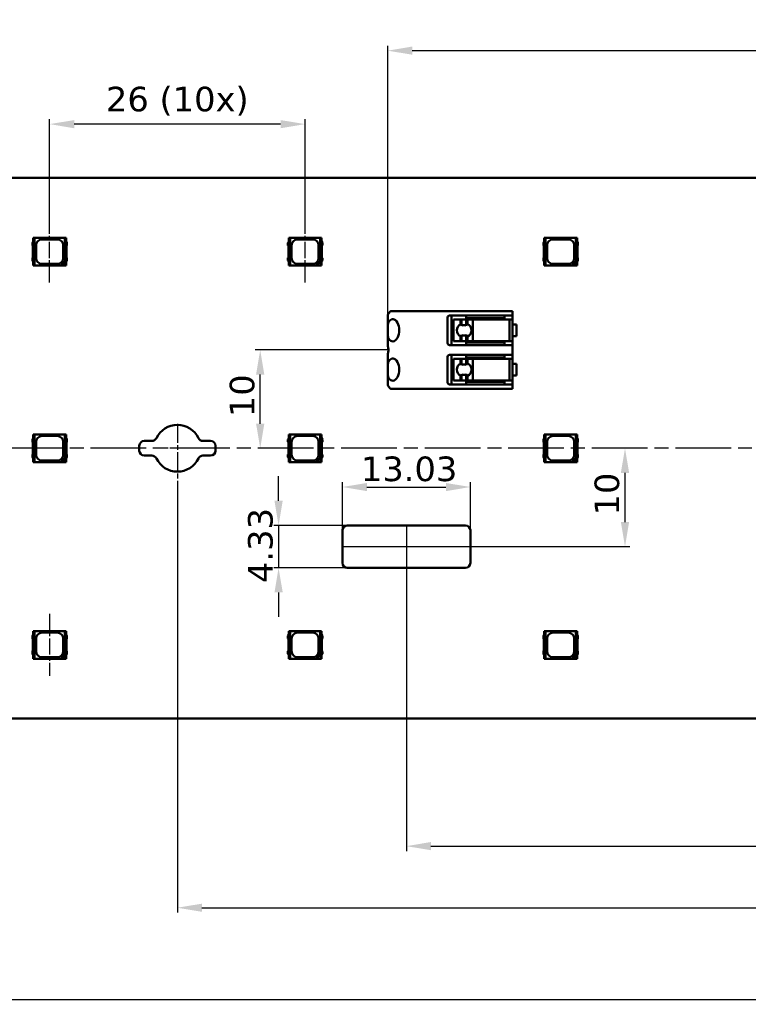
# Model space of a CAD drawing. Header units: millimetres. Extents: x 0 to 420, y 0 to 296.
# Tile 13 of 19: x 103 to 178, y 144 to 244. Entities that reach past the tile are written whole.
import ezdxf

# ---------------------------------------------------------------- set-up
doc = ezdxf.new("R2010")
doc.units = ezdxf.units.MM
doc.linetypes.add('CHAIN', pattern=[0.3543, 0.2362, -0.0295, 0.0591, -0.0295])
doc.linetypes.add('LONG_DASH_DOTTED', pattern=[0.3001, 0.2362, -0.0295, 0.0049, -0.0295])
for name, color, linetype, lineweight in [('Center Mark(ISO)', 7, 'LONG_DASH_DOTTED', 25), ('Centerline(ISO)', 7, 'Continuous', 25), ('Dimensions(ISO)', 7, 'Continuous', 25), ('Visible Edges(ISO)', 7, 'Continuous', 50)]:
    doc.layers.add(name, color=color, linetype=linetype, lineweight=lineweight)
doc.styles.add('Philips-dimensions', font='verdana.ttf')
doc.dimstyles.new('Philips-Oss', dxfattribs={"dimtxt": 2.5, "dimasz": 2.5, "dimexe": 0.5, "dimexo": 0, "dimgap": 0.5, "dimtad": 1, "dimtoh": 1, "dimrnd": 1e-08, "dimdsep": 46, "dimtxsty": 'Philips-dimensions', "dimcen": 0.09, "dimdle": 10, "dimclrd": 7, "dimclre": 7, "dimclrt": 7, "dimazin": 2, "dimtfac": 1, "dimtmove": 0, "dimatfit": 3, "dimfxl": 1, "dimtolj": 1, "dimlwd": 25, "dimlwe": 25, "dimarcsym": 0})

# ---------------------------------------------------------------- blocks, each defined once
blk = doc.blocks.new('*D20')
at = {"layer": 'Defpoints', "color": 0, "linetype": 'Continuous', "transparency": 16777216}
for p in [(70.48, 172.77), (350.48, 172.77), (350.48, 144.21)]:
    blk.add_point(p, dxfattribs=at)
at = {"layer": 'Dimensions(ISO)', "color": 7, "linetype": 'Continuous', "lineweight": 25, "transparency": 16777216}
for p, q in [((70.48, 172.77), (70.48, 143.71)), ((350.48, 172.77), (350.48, 143.71)), ((72.98, 144.21), (347.98, 144.21))]:
    blk.add_line(p, q, dxfattribs=at)
at = {"layer": 'Dimensions(ISO)', "color": 7, "linetype": 'Continuous', "transparency": 16777216}
for points in [[(72.98, 144.63), (72.98, 143.8), (70.48, 144.21)], [(347.98, 144.63), (347.98, 143.8), (350.48, 144.21)]]:
    blk.add_solid(points, dxfattribs=at)
at = {"layer": 'Dimensions(ISO)', "color": 7, "linetype": 'Continuous', "lineweight": 25, "transparency": 16777216, "insert": (203.39, 150.81), "char_height": 2.5, "attachment_point": 1, "style": 'Philips-dimensions'}
blk.add_mtext('\\A1;280\\S+0.6^ -0.2;', dxfattribs=at)
blk = doc.blocks.new('*D31')
at = {"layer": 'Defpoints', "color": 0, "linetype": 'Continuous', "transparency": 16777216}
for p in [(119.48, 195.39), (301.48, 195.39), (301.48, 153.54)]:
    blk.add_point(p, dxfattribs=at)
at = {"layer": 'Dimensions(ISO)', "color": 7, "linetype": 'Continuous', "lineweight": 25, "transparency": 16777216}
for p, q in [((119.48, 195.39), (119.48, 153.04)), ((301.48, 195.39), (301.48, 153.04)), ((121.98, 153.54), (298.98, 153.54))]:
    blk.add_line(p, q, dxfattribs=at)
at = {"layer": 'Dimensions(ISO)', "color": 7, "linetype": 'Continuous', "transparency": 16777216}
for points in [[(121.98, 153.95), (121.98, 153.12), (119.48, 153.54)], [(298.98, 153.95), (298.98, 153.12), (301.48, 153.54)]]:
    blk.add_solid(points, dxfattribs=at)
at = {"layer": 'Dimensions(ISO)', "color": 7, "linetype": 'Continuous', "lineweight": 25, "transparency": 16777216, "insert": (207.55, 156.65), "char_height": 2.5, "attachment_point": 1, "style": 'Philips-dimensions'}
blk.add_mtext('\\A1;182', dxfattribs=at)
blk = doc.blocks.new('*D32')
at = {"layer": 'Defpoints', "color": 0, "linetype": 'Continuous', "transparency": 16777216}
for p in [(106.48, 233.24), (106.48, 223.42), (132.48, 223.42)]:
    blk.add_point(p, dxfattribs=at)
at = {"layer": 'Dimensions(ISO)', "color": 7, "linetype": 'Continuous', "lineweight": 25, "transparency": 16777216}
for p, q in [((106.48, 223.42), (106.48, 233.74)), ((132.48, 223.42), (132.48, 233.74)), ((129.98, 233.24), (108.98, 233.24))]:
    blk.add_line(p, q, dxfattribs=at)
at = {"layer": 'Dimensions(ISO)', "color": 7, "linetype": 'Continuous', "transparency": 16777216}
for points in [[(108.98, 233.65), (108.98, 232.82), (106.48, 233.24)], [(129.98, 233.65), (129.98, 232.82), (132.48, 233.24)]]:
    blk.add_solid(points, dxfattribs=at)
at = {"layer": 'Dimensions(ISO)', "color": 7, "linetype": 'Continuous', "lineweight": 25, "transparency": 16777216, "insert": (112.21, 237.04), "char_height": 2.5, "attachment_point": 1, "style": 'Philips-dimensions'}
blk.add_mtext('\\A1;\\fVerdana|b0|i0;\\H2.5000;26 (10x)', dxfattribs=at)
blk = doc.blocks.new('*D35')
at = {"layer": 'Defpoints', "color": 0, "linetype": 'Continuous', "transparency": 16777216}
for p in [(127.91, 210.27), (140.96, 210.27), (124.16, 200.27)]:
    blk.add_point(p, dxfattribs=at)
at = {"layer": 'Dimensions(ISO)', "color": 7, "linetype": 'Continuous', "lineweight": 25, "transparency": 16777216}
for p, q in [((140.96, 210.27), (127.41, 210.27)), ((127.91, 202.77), (127.91, 207.77))]:
    blk.add_line(p, q, dxfattribs=at)
at = {"layer": 'Dimensions(ISO)', "color": 7, "linetype": 'Continuous', "transparency": 16777216}
for points in [[(127.49, 207.77), (128.33, 207.77), (127.91, 210.27)], [(127.49, 202.77), (128.33, 202.77), (127.91, 200.27)]]:
    blk.add_solid(points, dxfattribs=at)
at = {"layer": 'Dimensions(ISO)', "color": 7, "linetype": 'Continuous', "lineweight": 25, "transparency": 16777216, "insert": (124.81, 203.43), "char_height": 2.5, "attachment_point": 1, "rotation": 90, "style": 'Philips-dimensions'}
blk.add_mtext('\\A1;10', dxfattribs=at)
blk = doc.blocks.new('*D36')
at = {"layer": 'Defpoints', "color": 0, "linetype": 'Continuous', "transparency": 16777216}
for p in [(140.88, 240.71), (140.88, 213.7), (280.08, 213.7)]:
    blk.add_point(p, dxfattribs=at)
at = {"layer": 'Dimensions(ISO)', "color": 7, "linetype": 'Continuous', "lineweight": 25, "transparency": 16777216}
for p, q in [((140.88, 213.7), (140.88, 241.21)), ((277.58, 240.71), (143.38, 240.71)), ((280.08, 213.7), (280.08, 241.21))]:
    blk.add_line(p, q, dxfattribs=at)
at = {"layer": 'Dimensions(ISO)', "color": 7, "linetype": 'Continuous', "transparency": 16777216}
for points in [[(143.38, 241.13), (143.38, 240.3), (140.88, 240.71)], [(277.58, 241.13), (277.58, 240.3), (280.08, 240.71)]]:
    blk.add_solid(points, dxfattribs=at)
at = {"layer": 'Dimensions(ISO)', "color": 7, "linetype": 'Continuous', "lineweight": 25, "transparency": 16777216, "insert": (205.83, 243.82), "char_height": 2.5, "attachment_point": 1, "style": 'Philips-dimensions'}
blk.add_mtext('\\A1;139.2', dxfattribs=at)
blk = doc.blocks.new('*D40')
at = {"layer": 'Defpoints', "color": 0, "linetype": 'Continuous', "transparency": 16777216}
for p in [(165.03, 200.27), (167.36, 200.27), (136.27, 190.27)]:
    blk.add_point(p, dxfattribs=at)
at = {"layer": 'Dimensions(ISO)', "color": 7, "linetype": 'Continuous', "lineweight": 25, "transparency": 16777216}
for p, q in [((165.03, 192.77), (165.03, 197.77)), ((136.27, 190.27), (165.53, 190.27))]:
    blk.add_line(p, q, dxfattribs=at)
at = {"layer": 'Dimensions(ISO)', "color": 7, "linetype": 'Continuous', "transparency": 16777216}
for points in [[(164.61, 197.77), (165.45, 197.77), (165.03, 200.27)], [(164.61, 192.77), (165.45, 192.77), (165.03, 190.27)]]:
    blk.add_solid(points, dxfattribs=at)
at = {"layer": 'Dimensions(ISO)', "color": 7, "linetype": 'Continuous', "lineweight": 25, "transparency": 16777216, "insert": (161.93, 193.43), "char_height": 2.5, "attachment_point": 1, "rotation": 90, "style": 'Philips-dimensions'}
blk.add_mtext('\\A1;10', dxfattribs=at)
blk = doc.blocks.new('*D42')
at = {"layer": 'Defpoints', "color": 0, "linetype": 'Continuous', "transparency": 16777216}
for p in [(142.78, 192.43), (278.18, 188.11), (278.18, 159.8)]:
    blk.add_point(p, dxfattribs=at)
at = {"layer": 'Dimensions(ISO)', "color": 7, "linetype": 'Continuous', "lineweight": 25, "transparency": 16777216}
for p, q in [((142.78, 192.43), (142.78, 159.3)), ((278.18, 188.11), (278.18, 159.3)), ((145.28, 159.8), (275.68, 159.8))]:
    blk.add_line(p, q, dxfattribs=at)
at = {"layer": 'Dimensions(ISO)', "color": 7, "linetype": 'Continuous', "transparency": 16777216}
for points in [[(145.28, 160.22), (145.28, 159.39), (142.78, 159.8)], [(275.68, 160.22), (275.68, 159.39), (278.18, 159.8)]]:
    blk.add_solid(points, dxfattribs=at)
at = {"layer": 'Dimensions(ISO)', "color": 7, "linetype": 'Continuous', "lineweight": 25, "transparency": 16777216, "insert": (205.8, 162.91), "char_height": 2.5, "attachment_point": 1, "style": 'Philips-dimensions'}
blk.add_mtext('\\A1;135.4', dxfattribs=at)
blk = doc.blocks.new('*D51')
at = {"layer": 'Defpoints', "color": 0, "linetype": 'Continuous', "transparency": 16777216}
for p in [(149.3, 196.33), (136.27, 191.93), (149.3, 191.93)]:
    blk.add_point(p, dxfattribs=at)
at = {"layer": 'Dimensions(ISO)', "color": 7, "linetype": 'Continuous', "lineweight": 25, "transparency": 16777216}
for p, q in [((136.27, 191.93), (136.27, 196.83)), ((138.77, 196.33), (146.8, 196.33)), ((149.3, 191.93), (149.3, 196.83))]:
    blk.add_line(p, q, dxfattribs=at)
at = {"layer": 'Dimensions(ISO)', "color": 7, "linetype": 'Continuous', "transparency": 16777216}
for points in [[(138.77, 196.74), (138.77, 195.91), (136.27, 196.33)], [(146.8, 196.74), (146.8, 195.91), (149.3, 196.33)]]:
    blk.add_solid(points, dxfattribs=at)
at = {"layer": 'Dimensions(ISO)', "color": 7, "linetype": 'Continuous', "lineweight": 25, "transparency": 16777216, "insert": (138.15, 199.43), "char_height": 2.5, "attachment_point": 1, "style": 'Philips-dimensions'}
blk.add_mtext('\\A1;13.03', dxfattribs=at)
blk = doc.blocks.new('*D52')
at = {"layer": 'Defpoints', "color": 0, "linetype": 'Continuous', "transparency": 16777216}
for p in [(136.77, 192.43), (129.78, 188.11), (136.77, 188.11)]:
    blk.add_point(p, dxfattribs=at)
at = {"layer": 'Dimensions(ISO)', "color": 7, "linetype": 'Continuous', "lineweight": 25, "transparency": 16777216}
for p, q in [((129.78, 194.93), (129.78, 197.43)), ((136.77, 192.43), (129.28, 192.43)), ((129.78, 192.43), (129.78, 188.11)), ((136.77, 188.11), (129.28, 188.11)), ((129.78, 185.61), (129.78, 183.11))]:
    blk.add_line(p, q, dxfattribs=at)
at = {"layer": 'Dimensions(ISO)', "color": 7, "linetype": 'Continuous', "transparency": 16777216}
for points in [[(129.36, 194.93), (130.2, 194.93), (129.78, 192.43)], [(129.36, 185.61), (130.2, 185.61), (129.78, 188.11)]]:
    blk.add_solid(points, dxfattribs=at)
at = {"layer": 'Dimensions(ISO)', "color": 7, "linetype": 'Continuous', "lineweight": 25, "transparency": 16777216, "insert": (126.67, 186.56), "char_height": 2.5, "attachment_point": 1, "rotation": 90, "style": 'Philips-dimensions'}
blk.add_mtext('\\A1;4.33', dxfattribs=at)

msp = doc.modelspace()

# ---------------------------------------------------------------- linework, layer by layer
at = {"layer": 'Center Mark(ISO)', "linetype": 'CHAIN', "ltscale": 8.195055}
msp.add_line((119.483, 202.768), (119.483, 195.393), dxfattribs=at)
at = {"layer": 'Center Mark(ISO)', "linetype": 'CHAIN', "ltscale": 5.555937}
msp.add_line((121.983, 200.268), (116.983, 200.268), dxfattribs=at)
at = {"layer": 'Centerline(ISO)', "linetype": 'CHAIN', "ltscale": 7.000507}
for p, q in [((106.483, 217.118), (106.483, 223.418)), ((132.483, 217.118), (132.483, 223.418)), ((106.483, 183.418), (106.483, 177.118))]:
    msp.add_line(p, q, dxfattribs=at)
at = {"layer": 'Centerline(ISO)', "linetype": 'CHAIN', "ltscale": 23.990969}
msp.add_line((354.322, 200.268), (67.983, 200.268), dxfattribs=at)
at = {"layer": 'Visible Edges(ISO)'}
for p, q in [((350.483, 227.768), (70.483, 227.768)), ((104.908, 221.668), (104.808, 221.668)), ((104.808, 221.668), (104.808, 218.868)), ((104.947, 221.668), (104.908, 221.668)), ((104.908, 218.868), (104.908, 221.668)), ((108.019, 221.668), (104.947, 221.668)), ((104.947, 218.868), (104.947, 221.668)), ((105.708, 221.518), (107.258, 221.518)), ((108.019, 221.668), (108.019, 219.278)), ((108.058, 221.668), (108.019, 221.668)), ((108.158, 221.668), (108.058, 221.668)), ((108.058, 221.668), (108.058, 218.868)), ((108.158, 218.868), (108.158, 221.668)), ((130.908, 221.668), (130.808, 221.668)), ((130.808, 221.668), (130.808, 218.868)), ((130.947, 221.668), (130.908, 221.668)), ((130.908, 218.868), (130.908, 221.668)), ((134.019, 221.668), (130.947, 221.668)), ((130.947, 218.868), (130.947, 221.668)), ((131.708, 221.518), (133.258, 221.518)), ((134.019, 221.668), (134.019, 219.278)), ((134.058, 221.668), (134.019, 221.668)), ((134.158, 221.668), (134.058, 221.668)), ((134.058, 221.668), (134.058, 218.868)), ((134.158, 218.868), (134.158, 221.668)), ((156.908, 221.668), (156.808, 221.668)), ((156.808, 221.668), (156.808, 218.868)), ((156.947, 221.668), (156.908, 221.668)), ((156.908, 218.868), (156.908, 221.668)), ((160.019, 221.668), (156.947, 221.668)), ((156.947, 218.868), (156.947, 221.668)), ((157.708, 221.518), (159.258, 221.518)), ((160.019, 221.668), (160.019, 219.278)), ((160.058, 221.668), (160.019, 221.668)), ((160.158, 221.668), (160.058, 221.668)), ((160.058, 221.668), (160.058, 218.868)), ((160.158, 218.868), (160.158, 221.668)), ((104.808, 221.313), (104.733, 221.164)), ((104.733, 221.164), (104.733, 220.909)), ((104.733, 220.909), (104.787, 220.852)), ((104.787, 220.852), (104.787, 219.684)), ((105.108, 219.618), (105.108, 220.918)), ((107.858, 220.918), (107.858, 219.618)), ((108.163, 221.318), (108.158, 221.318)), ((108.233, 221.171), (108.163, 221.318)), ((108.185, 220.865), (108.233, 220.931)), ((108.185, 219.67), (108.185, 220.865)), ((108.233, 220.931), (108.233, 221.171)), ((130.808, 221.313), (130.733, 221.164)), ((130.733, 221.164), (130.733, 220.909)), ((130.733, 220.909), (130.787, 220.852)), ((130.787, 220.852), (130.787, 219.684)), ((131.108, 219.618), (131.108, 220.918)), ((133.858, 220.918), (133.858, 219.618)), ((134.163, 221.318), (134.158, 221.318)), ((134.233, 221.171), (134.163, 221.318)), ((134.185, 220.865), (134.233, 220.931)), ((134.185, 219.67), (134.185, 220.865)), ((134.233, 220.931), (134.233, 221.171)), ((156.808, 221.313), (156.733, 221.164)), ((156.733, 221.164), (156.733, 220.909)), ((156.733, 220.909), (156.787, 220.852)), ((156.787, 220.852), (156.787, 219.684)), ((157.108, 219.618), (157.108, 220.918)), ((159.858, 220.918), (159.858, 219.618)), ((160.163, 221.318), (160.158, 221.318)), ((160.233, 221.171), (160.163, 221.318)), ((160.185, 220.865), (160.233, 220.931)), ((160.185, 219.67), (160.185, 220.865)), ((160.233, 220.931), (160.233, 221.171)), ((104.787, 219.684), (104.733, 219.626)), ((104.733, 219.626), (104.733, 219.371)), ((104.733, 219.371), (104.808, 219.222)), ((108.163, 219.218), (108.233, 219.364)), ((108.233, 219.604), (108.185, 219.67)), ((108.233, 219.364), (108.233, 219.604)), ((130.787, 219.684), (130.733, 219.626)), ((130.733, 219.626), (130.733, 219.371)), ((130.733, 219.371), (130.808, 219.222)), ((134.163, 219.218), (134.233, 219.364)), ((134.233, 219.604), (134.185, 219.67)), ((134.233, 219.364), (134.233, 219.604)), ((156.787, 219.684), (156.733, 219.626)), ((156.733, 219.626), (156.733, 219.371)), ((156.733, 219.371), (156.808, 219.222)), ((160.163, 219.218), (160.233, 219.364)), ((160.233, 219.604), (160.185, 219.67)), ((160.233, 219.364), (160.233, 219.604)), ((104.808, 218.868), (104.908, 218.868)), ((104.908, 218.868), (104.947, 218.868)), ((104.947, 218.868), (107.608, 218.868)), ((107.258, 219.018), (105.708, 219.018)), ((107.608, 218.868), (108.019, 219.278)), ((108.036, 218.868), (107.608, 218.868)), ((108.019, 219.278), (108.036, 219.296)), ((108.036, 219.296), (108.036, 218.868)), ((108.036, 218.868), (108.058, 218.868)), ((108.058, 218.868), (108.158, 218.868)), ((108.158, 219.218), (108.163, 219.218)), ((130.808, 218.868), (130.908, 218.868)), ((130.908, 218.868), (130.947, 218.868)), ((130.947, 218.868), (133.608, 218.868)), ((133.258, 219.018), (131.708, 219.018)), ((133.608, 218.868), (134.019, 219.278)), ((134.036, 218.868), (133.608, 218.868)), ((134.019, 219.278), (134.036, 219.296)), ((134.036, 219.296), (134.036, 218.868)), ((134.036, 218.868), (134.058, 218.868)), ((134.058, 218.868), (134.158, 218.868)), ((134.158, 219.218), (134.163, 219.218)), ((156.808, 218.868), (156.908, 218.868)), ((156.908, 218.868), (156.947, 218.868)), ((156.947, 218.868), (159.608, 218.868)), ((159.258, 219.018), (157.708, 219.018)), ((159.608, 218.868), (160.019, 219.278)), ((160.036, 218.868), (159.608, 218.868)), ((160.019, 219.278), (160.036, 219.296)), ((160.036, 219.296), (160.036, 218.868)), ((160.036, 218.868), (160.058, 218.868)), ((160.058, 218.868), (160.158, 218.868)), ((160.158, 219.218), (160.163, 219.218)), ((140.883, 212.553), (140.883, 213.698)), ((142.334, 214.218), (141.208, 214.218)), ((142.334, 214.218), (142.983, 214.218)), ((147.068, 214.218), (142.983, 214.218)), ((146.983, 210.968), (146.983, 213.568)), ((147.241, 214.218), (147.068, 214.218)), ((147.183, 213.768), (147.241, 213.768)), ((147.356, 214.218), (147.241, 214.218)), ((147.241, 213.768), (147.356, 213.768)), ((147.356, 214.218), (147.789, 214.218)), ((147.789, 213.768), (147.356, 213.768)), ((147.383, 210.768), (147.383, 213.768)), ((147.585, 213.368), (147.575, 213.368)), ((147.575, 211.168), (147.575, 213.368)), ((147.585, 213.368), (147.796, 213.368)), ((151.583, 214.218), (147.789, 214.218)), ((147.789, 213.768), (151.583, 213.768)), ((148.304, 213.368), (147.796, 213.368)), ((148.304, 212.902), (148.304, 213.368)), ((148.382, 213.368), (148.304, 213.368)), ((148.382, 212.736), (148.382, 213.368)), ((148.881, 213.368), (148.382, 213.368)), ((148.881, 212.738), (148.881, 213.368)), ((149, 213.368), (148.881, 213.368)), ((148.883, 213.768), (148.883, 213.518)), ((148.883, 213.518), (151.598, 213.518)), ((149, 212.915), (149, 213.368)), ((149.548, 213.368), (149, 213.368)), ((151.607, 213.368), (149.548, 213.368)), ((149.548, 211.168), (149.548, 213.368)), ((151.583, 214.218), (153.583, 214.218)), ((153.583, 213.768), (151.583, 213.768)), ((152.783, 213.518), (151.598, 213.518)), ((151.642, 213.368), (151.607, 213.368)), ((151.642, 213.368), (153.283, 213.368)), ((152.783, 213.768), (152.783, 213.518)), ((153.483, 213.368), (153.283, 213.368)), ((153.283, 211.168), (153.283, 213.368)), ((153.583, 213.768), (153.583, 214.218)), ((153.583, 213.768), (153.583, 210.768)), ((140.883, 211.983), (140.883, 212.553)), ((153.983, 212.868), (153.583, 212.868)), ((153.983, 212.868), (153.983, 211.668)), ((140.883, 210.802), (140.883, 211.983)), ((148.304, 211.168), (148.304, 211.634)), ((148.382, 211.168), (148.382, 211.799)), ((148.881, 211.168), (148.881, 211.798)), ((149, 211.168), (149, 211.62)), ((153.583, 211.668), (153.983, 211.668)), ((147.241, 210.768), (147.183, 210.768)), ((147.356, 210.768), (147.241, 210.768)), ((147.356, 210.768), (147.789, 210.768)), ((147.575, 211.168), (147.585, 211.168)), ((147.796, 211.168), (147.585, 211.168)), ((151.583, 210.768), (147.789, 210.768)), ((147.796, 211.168), (148.304, 211.168)), ((148.304, 211.168), (148.382, 211.168)), ((148.382, 211.168), (148.881, 211.168)), ((148.881, 211.168), (149, 211.168)), ((151.598, 211.018), (148.883, 211.018)), ((148.883, 210.768), (148.883, 211.018)), ((149, 211.168), (149.548, 211.168)), ((149.548, 211.168), (151.607, 211.168)), ((151.583, 210.768), (153.583, 210.768)), ((151.598, 211.018), (152.783, 211.018)), ((151.607, 211.168), (151.642, 211.168)), ((153.283, 211.168), (151.642, 211.168)), ((152.783, 210.768), (152.783, 211.018)), ((153.283, 211.168), (153.483, 211.168)), ((153.583, 209.768), (153.583, 210.768)), ((140.883, 208.553), (140.883, 209.734)), ((146.983, 206.968), (146.983, 209.568)), ((147.183, 209.768), (147.241, 209.768)), ((147.241, 209.768), (147.356, 209.768)), ((147.789, 209.768), (147.356, 209.768)), ((147.383, 206.768), (147.383, 209.768)), ((147.585, 209.368), (147.575, 209.368)), ((147.575, 207.168), (147.575, 209.368)), ((147.585, 209.368), (147.796, 209.368)), ((147.789, 209.768), (151.583, 209.768)), ((148.304, 209.368), (147.796, 209.368)), ((148.304, 208.902), (148.304, 209.368)), ((148.382, 209.368), (148.304, 209.368)), ((148.382, 208.736), (148.382, 209.368)), ((148.881, 209.368), (148.382, 209.368)), ((148.881, 208.738), (148.881, 209.368)), ((149, 209.368), (148.881, 209.368)), ((148.883, 209.768), (148.883, 209.518)), ((148.883, 209.518), (151.598, 209.518)), ((149, 208.915), (149, 209.368)), ((149.548, 209.368), (149, 209.368)), ((151.607, 209.368), (149.548, 209.368)), ((149.548, 207.168), (149.548, 209.368)), ((153.583, 209.768), (151.583, 209.768)), ((152.783, 209.518), (151.598, 209.518)), ((151.642, 209.368), (151.607, 209.368)), ((151.642, 209.368), (153.283, 209.368)), ((152.783, 209.768), (152.783, 209.518)), ((153.483, 209.368), (153.283, 209.368)), ((153.283, 207.168), (153.283, 209.368)), ((153.583, 209.768), (153.583, 206.768)), ((140.883, 207.983), (140.883, 208.553)), ((153.983, 208.868), (153.583, 208.868)), ((153.983, 208.868), (153.983, 207.668)), ((140.883, 206.838), (140.883, 207.983)), ((148.304, 207.168), (148.304, 207.634)), ((148.382, 207.168), (148.382, 207.799)), ((148.881, 207.168), (148.881, 207.798)), ((149, 207.168), (149, 207.62)), ((153.583, 207.668), (153.983, 207.668)), ((141.208, 206.318), (142.334, 206.318)), ((142.983, 206.318), (142.334, 206.318)), ((142.983, 206.318), (147.068, 206.318)), ((147.068, 206.318), (147.241, 206.318)), ((147.241, 206.768), (147.183, 206.768)), ((147.356, 206.768), (147.241, 206.768)), ((147.241, 206.318), (147.356, 206.318)), ((147.356, 206.768), (147.789, 206.768)), ((147.789, 206.318), (147.356, 206.318)), ((147.575, 207.168), (147.585, 207.168)), ((147.796, 207.168), (147.585, 207.168)), ((151.583, 206.768), (147.789, 206.768)), ((147.789, 206.318), (151.583, 206.318)), ((147.796, 207.168), (148.304, 207.168)), ((148.304, 207.168), (148.382, 207.168)), ((148.382, 207.168), (148.881, 207.168)), ((148.881, 207.168), (149, 207.168)), ((151.598, 207.018), (148.883, 207.018)), ((148.883, 206.768), (148.883, 207.018)), ((149, 207.168), (149.548, 207.168)), ((149.548, 207.168), (151.607, 207.168)), ((151.583, 206.768), (153.583, 206.768)), ((153.583, 206.318), (151.583, 206.318)), ((151.598, 207.018), (152.783, 207.018)), ((151.607, 207.168), (151.642, 207.168)), ((153.283, 207.168), (151.642, 207.168)), ((152.783, 206.768), (152.783, 207.018)), ((153.283, 207.168), (153.483, 207.168)), ((153.583, 206.318), (153.583, 206.768)), ((104.808, 201.313), (104.733, 201.164)), ((104.908, 201.668), (104.808, 201.668)), ((104.808, 201.668), (104.808, 198.868)), ((104.947, 201.668), (104.908, 201.668)), ((104.908, 198.868), (104.908, 201.668)), ((108.019, 201.668), (104.947, 201.668)), ((104.947, 198.868), (104.947, 201.668)), ((105.708, 201.518), (107.258, 201.518)), ((108.019, 201.668), (108.019, 199.278)), ((108.058, 201.668), (108.019, 201.668)), ((108.158, 201.668), (108.058, 201.668)), ((108.058, 201.668), (108.058, 198.868)), ((108.158, 198.868), (108.158, 201.668)), ((108.163, 201.318), (108.158, 201.318)), ((108.233, 201.171), (108.163, 201.318)), ((130.808, 201.313), (130.733, 201.164)), ((130.908, 201.668), (130.808, 201.668)), ((130.808, 201.668), (130.808, 198.868)), ((130.947, 201.668), (130.908, 201.668)), ((130.908, 198.868), (130.908, 201.668)), ((134.019, 201.668), (130.947, 201.668)), ((130.947, 198.868), (130.947, 201.668)), ((131.708, 201.518), (133.258, 201.518)), ((134.019, 201.668), (134.019, 199.278)), ((134.058, 201.668), (134.019, 201.668)), ((134.158, 201.668), (134.058, 201.668)), ((134.058, 201.668), (134.058, 198.868)), ((134.158, 198.868), (134.158, 201.668)), ((134.163, 201.318), (134.158, 201.318)), ((134.233, 201.171), (134.163, 201.318)), ((156.808, 201.313), (156.733, 201.164)), ((156.908, 201.668), (156.808, 201.668)), ((156.808, 201.668), (156.808, 198.868)), ((156.947, 201.668), (156.908, 201.668)), ((156.908, 198.868), (156.908, 201.668)), ((160.019, 201.668), (156.947, 201.668)), ((156.947, 198.868), (156.947, 201.668)), ((157.708, 201.518), (159.258, 201.518)), ((160.019, 201.668), (160.019, 199.278)), ((160.058, 201.668), (160.019, 201.668)), ((160.158, 201.668), (160.058, 201.668)), ((160.058, 201.668), (160.058, 198.868)), ((160.158, 198.868), (160.158, 201.668)), ((160.163, 201.318), (160.158, 201.318)), ((160.233, 201.171), (160.163, 201.318)), ((104.733, 201.164), (104.733, 200.909)), ((104.733, 200.909), (104.787, 200.852)), ((104.787, 200.852), (104.787, 199.684)), ((105.108, 199.618), (105.108, 200.918)), ((107.858, 200.918), (107.858, 199.618)), ((108.185, 200.865), (108.233, 200.931)), ((108.185, 199.67), (108.185, 200.865)), ((108.233, 200.931), (108.233, 201.171)), ((115.608, 200.018), (115.608, 200.518)), ((116.108, 201.018), (116.894, 201.018)), ((122.072, 201.018), (122.858, 201.018)), ((123.358, 200.518), (123.358, 200.018)), ((130.733, 201.164), (130.733, 200.909)), ((130.733, 200.909), (130.787, 200.852)), ((130.787, 200.852), (130.787, 199.684)), ((131.108, 199.618), (131.108, 200.918)), ((133.858, 200.918), (133.858, 199.618)), ((134.185, 200.865), (134.233, 200.931)), ((134.185, 199.67), (134.185, 200.865)), ((134.233, 200.931), (134.233, 201.171)), ((156.733, 201.164), (156.733, 200.909)), ((156.733, 200.909), (156.787, 200.852)), ((156.787, 200.852), (156.787, 199.684)), ((157.108, 199.618), (157.108, 200.918)), ((159.858, 200.918), (159.858, 199.618)), ((160.185, 200.865), (160.233, 200.931)), ((160.185, 199.67), (160.185, 200.865)), ((160.233, 200.931), (160.233, 201.171)), ((104.787, 199.684), (104.733, 199.626)), ((104.733, 199.626), (104.733, 199.371)), ((104.733, 199.371), (104.808, 199.222)), ((108.019, 199.278), (108.036, 199.296)), ((108.036, 199.296), (108.036, 198.868)), ((108.163, 199.218), (108.233, 199.364)), ((108.233, 199.604), (108.185, 199.67)), ((108.233, 199.364), (108.233, 199.604)), ((116.894, 199.518), (116.108, 199.518)), ((122.858, 199.518), (122.072, 199.518)), ((130.787, 199.684), (130.733, 199.626)), ((130.733, 199.626), (130.733, 199.371)), ((130.733, 199.371), (130.808, 199.222)), ((134.019, 199.278), (134.036, 199.296)), ((134.036, 199.296), (134.036, 198.868)), ((134.163, 199.218), (134.233, 199.364)), ((134.233, 199.604), (134.185, 199.67)), ((134.233, 199.364), (134.233, 199.604)), ((156.787, 199.684), (156.733, 199.626)), ((156.733, 199.626), (156.733, 199.371)), ((156.733, 199.371), (156.808, 199.222)), ((160.019, 199.278), (160.036, 199.296)), ((160.036, 199.296), (160.036, 198.868)), ((160.163, 199.218), (160.233, 199.364)), ((160.233, 199.604), (160.185, 199.67)), ((160.233, 199.364), (160.233, 199.604)), ((104.808, 198.868), (104.908, 198.868)), ((104.908, 198.868), (104.947, 198.868)), ((104.947, 198.868), (107.608, 198.868)), ((107.258, 199.018), (105.708, 199.018)), ((107.608, 198.868), (108.019, 199.278)), ((108.036, 198.868), (107.608, 198.868)), ((108.036, 198.868), (108.058, 198.868)), ((108.058, 198.868), (108.158, 198.868)), ((108.158, 199.218), (108.163, 199.218)), ((130.808, 198.868), (130.908, 198.868)), ((130.908, 198.868), (130.947, 198.868)), ((130.947, 198.868), (133.608, 198.868)), ((133.258, 199.018), (131.708, 199.018)), ((133.608, 198.868), (134.019, 199.278)), ((134.036, 198.868), (133.608, 198.868)), ((134.036, 198.868), (134.058, 198.868)), ((134.058, 198.868), (134.158, 198.868)), ((134.158, 199.218), (134.163, 199.218)), ((156.808, 198.868), (156.908, 198.868)), ((156.908, 198.868), (156.947, 198.868)), ((156.947, 198.868), (159.608, 198.868)), ((159.258, 199.018), (157.708, 199.018)), ((159.608, 198.868), (160.019, 199.278)), ((160.036, 198.868), (159.608, 198.868)), ((160.036, 198.868), (160.058, 198.868)), ((160.058, 198.868), (160.158, 198.868)), ((160.158, 199.218), (160.163, 199.218)), ((136.771, 192.43), (148.796, 192.43)), ((136.271, 188.605), (136.271, 191.93)), ((149.296, 191.93), (149.296, 188.605)), ((148.796, 188.105), (136.771, 188.105)), ((104.808, 181.313), (104.733, 181.164)), ((104.908, 181.668), (104.808, 181.668)), ((104.808, 181.668), (104.808, 178.868)), ((104.947, 181.668), (104.908, 181.668)), ((104.908, 178.868), (104.908, 181.668)), ((108.019, 181.668), (104.947, 181.668)), ((104.947, 178.868), (104.947, 181.668)), ((105.708, 181.518), (107.258, 181.518)), ((108.019, 181.668), (108.019, 179.278)), ((108.058, 181.668), (108.019, 181.668)), ((108.158, 181.668), (108.058, 181.668)), ((108.058, 181.668), (108.058, 178.868)), ((108.158, 178.868), (108.158, 181.668)), ((108.163, 181.318), (108.158, 181.318)), ((108.233, 181.171), (108.163, 181.318)), ((130.808, 181.313), (130.733, 181.164)), ((130.908, 181.668), (130.808, 181.668)), ((130.808, 181.668), (130.808, 178.868)), ((130.947, 181.668), (130.908, 181.668)), ((130.908, 178.868), (130.908, 181.668)), ((134.019, 181.668), (130.947, 181.668)), ((130.947, 178.868), (130.947, 181.668)), ((131.708, 181.518), (133.258, 181.518)), ((134.019, 181.668), (134.019, 179.278)), ((134.058, 181.668), (134.019, 181.668)), ((134.158, 181.668), (134.058, 181.668)), ((134.058, 181.668), (134.058, 178.868)), ((134.158, 178.868), (134.158, 181.668)), ((134.163, 181.318), (134.158, 181.318)), ((134.233, 181.171), (134.163, 181.318)), ((156.808, 181.313), (156.733, 181.164)), ((156.908, 181.668), (156.808, 181.668)), ((156.808, 181.668), (156.808, 178.868)), ((156.947, 181.668), (156.908, 181.668)), ((156.908, 178.868), (156.908, 181.668)), ((160.019, 181.668), (156.947, 181.668)), ((156.947, 178.868), (156.947, 181.668)), ((157.708, 181.518), (159.258, 181.518)), ((160.019, 181.668), (160.019, 179.278)), ((160.058, 181.668), (160.019, 181.668)), ((160.158, 181.668), (160.058, 181.668)), ((160.058, 181.668), (160.058, 178.868)), ((160.158, 178.868), (160.158, 181.668)), ((160.163, 181.318), (160.158, 181.318)), ((160.233, 181.171), (160.163, 181.318)), ((104.733, 181.164), (104.733, 180.909)), ((104.733, 180.909), (104.787, 180.852)), ((104.787, 180.852), (104.787, 179.684)), ((105.108, 179.618), (105.108, 180.918)), ((107.858, 180.918), (107.858, 179.618)), ((108.185, 180.865), (108.233, 180.931)), ((108.185, 179.67), (108.185, 180.865)), ((108.233, 180.931), (108.233, 181.171)), ((130.733, 181.164), (130.733, 180.909)), ((130.733, 180.909), (130.787, 180.852)), ((130.787, 180.852), (130.787, 179.684)), ((131.108, 179.618), (131.108, 180.918)), ((133.858, 180.918), (133.858, 179.618)), ((134.185, 180.865), (134.233, 180.931)), ((134.185, 179.67), (134.185, 180.865)), ((134.233, 180.931), (134.233, 181.171)), ((156.733, 181.164), (156.733, 180.909)), ((156.733, 180.909), (156.787, 180.852)), ((156.787, 180.852), (156.787, 179.684)), ((157.108, 179.618), (157.108, 180.918)), ((159.858, 180.918), (159.858, 179.618)), ((160.185, 180.865), (160.233, 180.931)), ((160.185, 179.67), (160.185, 180.865)), ((160.233, 180.931), (160.233, 181.171)), ((104.787, 179.684), (104.733, 179.626)), ((104.733, 179.626), (104.733, 179.371)), ((104.733, 179.371), (104.808, 179.222)), ((107.608, 178.868), (108.019, 179.278)), ((108.019, 179.278), (108.036, 179.296)), ((108.036, 179.296), (108.036, 178.868)), ((108.163, 179.218), (108.233, 179.364)), ((108.233, 179.604), (108.185, 179.67)), ((108.233, 179.364), (108.233, 179.604)), ((130.787, 179.684), (130.733, 179.626)), ((130.733, 179.626), (130.733, 179.371)), ((130.733, 179.371), (130.808, 179.222)), ((133.608, 178.868), (134.019, 179.278)), ((134.019, 179.278), (134.036, 179.296)), ((134.036, 179.296), (134.036, 178.868)), ((134.163, 179.218), (134.233, 179.364)), ((134.233, 179.604), (134.185, 179.67)), ((134.233, 179.364), (134.233, 179.604)), ((156.787, 179.684), (156.733, 179.626)), ((156.733, 179.626), (156.733, 179.371)), ((156.733, 179.371), (156.808, 179.222)), ((159.608, 178.868), (160.019, 179.278)), ((160.019, 179.278), (160.036, 179.296)), ((160.036, 179.296), (160.036, 178.868)), ((160.163, 179.218), (160.233, 179.364)), ((160.233, 179.604), (160.185, 179.67)), ((160.233, 179.364), (160.233, 179.604)), ((104.808, 178.868), (104.908, 178.868)), ((104.908, 178.868), (104.947, 178.868)), ((104.947, 178.868), (107.608, 178.868)), ((107.258, 179.018), (105.708, 179.018)), ((108.036, 178.868), (107.608, 178.868)), ((108.036, 178.868), (108.058, 178.868)), ((108.058, 178.868), (108.158, 178.868)), ((108.158, 179.218), (108.163, 179.218)), ((130.808, 178.868), (130.908, 178.868)), ((130.908, 178.868), (130.947, 178.868)), ((130.947, 178.868), (133.608, 178.868)), ((133.258, 179.018), (131.708, 179.018)), ((134.036, 178.868), (133.608, 178.868)), ((134.036, 178.868), (134.058, 178.868)), ((134.058, 178.868), (134.158, 178.868)), ((134.158, 179.218), (134.163, 179.218)), ((156.808, 178.868), (156.908, 178.868)), ((156.908, 178.868), (156.947, 178.868)), ((156.947, 178.868), (159.608, 178.868)), ((159.258, 179.018), (157.708, 179.018)), ((160.036, 178.868), (159.608, 178.868)), ((160.036, 178.868), (160.058, 178.868)), ((160.058, 178.868), (160.158, 178.868)), ((160.158, 179.218), (160.163, 179.218)), ((70.483, 172.768), (350.483, 172.768))]:
    msp.add_line(p, q, dxfattribs=at)
for centre, radius, start, end in [((105.708, 220.918), 0.6, 90, 180), ((107.258, 220.918), 0.6, 0, 90), ((131.708, 220.918), 0.6, 90, 180), ((133.258, 220.918), 0.6, 0, 90), ((157.708, 220.918), 0.6, 90, 180), ((159.258, 220.918), 0.6, 0, 90), ((105.708, 219.618), 0.6, 180, 270), ((107.258, 219.618), 0.6, 270, 0), ((131.708, 219.618), 0.6, 180, 270), ((133.258, 219.618), 0.6, 270, 0), ((157.708, 219.618), 0.6, 180, 270), ((159.258, 219.618), 0.6, 270, 0), ((147.183, 213.568), 0.2, 125.26439, 180), ((147.183, 210.968), 0.2, 180, 234.73561), ((147.183, 209.568), 0.2, 125.26439, 180), ((147.183, 206.968), 0.2, 180, 234.73561), ((119.483, 200.268), 2.375, 25.77146, 154.22854), ((105.708, 200.918), 0.6, 90, 180), ((107.258, 200.918), 0.6, 0, 90), ((116.894, 201.518), 0.5, 270, 334.22854), ((122.072, 201.518), 0.5, 205.77146, 270), ((131.708, 200.918), 0.6, 90, 180), ((133.258, 200.918), 0.6, 0, 90), ((157.708, 200.918), 0.6, 90, 180), ((159.258, 200.918), 0.6, 0, 90), ((116.108, 200.518), 0.5, 90, 180), ((122.858, 200.518), 0.5, 0, 90), ((105.708, 199.618), 0.6, 180, 270), ((107.258, 199.618), 0.6, 270, 0), ((116.108, 200.018), 0.5, 180, 270), ((116.894, 199.018), 0.5, 25.77146, 90), ((122.072, 199.018), 0.5, 90, 154.22854), ((122.858, 200.018), 0.5, 270, 0), ((131.708, 199.618), 0.6, 180, 270), ((133.258, 199.618), 0.6, 270, 0), ((157.708, 199.618), 0.6, 180, 270), ((159.258, 199.618), 0.6, 270, 0), ((119.483, 200.268), 2.375, 205.77146, 334.22854), ((136.771, 191.93), 0.5, 90, 180), ((148.796, 191.93), 0.5, 0, 90), ((136.771, 188.605), 0.5, 180, 270), ((148.796, 188.605), 0.5, 270, 0), ((105.708, 180.918), 0.6, 90, 180), ((107.258, 180.918), 0.6, 0, 90), ((131.708, 180.918), 0.6, 90, 180), ((133.258, 180.918), 0.6, 0, 90), ((157.708, 180.918), 0.6, 90, 180), ((159.258, 180.918), 0.6, 0, 90), ((105.708, 179.618), 0.6, 180, 270), ((107.258, 179.618), 0.6, 270, 0), ((131.708, 179.618), 0.6, 180, 270), ((133.258, 179.618), 0.6, 270, 0), ((157.708, 179.618), 0.6, 180, 270), ((159.258, 179.618), 0.6, 270, 0)]:
    msp.add_arc(centre, radius, start, end, dxfattribs=at)
for centre, major_axis, ratio, start_param, end_param in [((141.686, 212.18), (0, 2.2), 0.5773503, 0.3864162, 0.5863891), ((141.395, 212.268), (0, 1.125), 0.5773503, 2.4548566, 6.9699214), ((148.646, 212.268), (0, 0.721), 0.9986295, 0.4951571, 2.6464356), ((148.243, 212.268), (0, 0.668), 0.2923717, 5.4903525, 5.9638797), ((148.633, 212.268), (0, 0.532), 0.9986295, 5.7966843, 6.775526), ((149.067, 212.268), (0, 0.669), 0.3907311, 0.2581297, 0.7922621), ((148.682, 212.268), (0, -0.721), 0.9986295, 0.4576822, 2.6839105), ((148.243, 212.268), (0, -0.668), 0.2923717, 0.3193056, 0.7928328), ((148.633, 212.268), (0, -0.532), 0.9986295, 5.7908446, 6.7696863), ((149.067, 212.268), (0, -0.669), 0.3907311, 5.4909232, 6.0250556), ((141.395, 208.268), (0, 1.125), 0.5773503, 2.4548566, 6.9699214), ((148.646, 208.268), (0, 0.721), 0.9986295, 0.4951571, 2.6464356), ((148.243, 208.268), (0, 0.668), 0.2923717, 5.4903525, 5.9638797), ((148.633, 208.268), (0, 0.532), 0.9986295, 5.7966843, 6.775526), ((149.067, 208.268), (0, 0.669), 0.3907311, 0.2581297, 0.7922621), ((148.682, 208.268), (0, -0.721), 0.9986295, 0.4576822, 2.6839105), ((148.243, 208.268), (0, -0.668), 0.2923717, 0.3193056, 0.7928328), ((148.633, 208.268), (0, -0.532), 0.9986295, 5.7908446, 6.7696863), ((149.067, 208.268), (0, -0.669), 0.3907311, 5.4909232, 6.0250556), ((141.686, 208.356), (0, 2.2), 0.5773503, 2.5552035, 2.7551765)]:
    msp.add_ellipse(centre, major_axis=major_axis, ratio=ratio, start_param=start_param, end_param=end_param, dxfattribs=at)
for points, knots in [([(140.984, 214.012), (140.975, 214.003), (140.967, 213.993), (140.908, 213.909), (140.883, 213.805), (140.883, 213.698)], [0.078278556, 0.078278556, 0.078278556, 0.078278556, 0.083769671, 0.083769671, 0.125939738, 0.125939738, 0.125939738, 0.125939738]), ([(147.068, 213.731), (147.07, 213.733), (147.073, 213.735), (147.089, 213.745), (147.105, 213.753), (147.137, 213.763), (147.153, 213.766), (147.172, 213.767), (147.178, 213.768), (147.183, 213.768)], [0.068532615, 0.068532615, 0.068532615, 0.068532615, 0.069496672, 0.069496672, 0.074334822, 0.074334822, 0.079172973, 0.079172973, 0.081035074, 0.081035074, 0.081035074, 0.081035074]), ([(140.883, 212.553), (140.883, 212.584), (140.883, 212.614), (140.885, 212.767), (140.892, 212.882), (140.928, 213.033), (140.951, 213.091), (140.984, 213.138)], [0.203899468, 0.203899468, 0.203899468, 0.203899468, 0.212866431, 0.212866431, 0.249545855, 0.249545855, 0.272133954, 0.272133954, 0.272133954, 0.272133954]), ([(140.984, 211.398), (140.951, 211.445), (140.928, 211.503), (140.892, 211.654), (140.885, 211.768), (140.883, 211.921), (140.883, 211.952), (140.883, 211.983)], [0.080240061, 0.080240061, 0.080240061, 0.080240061, 0.10282816, 0.10282816, 0.139507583, 0.139507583, 0.148474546, 0.148474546, 0.148474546, 0.148474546]), ([(140.901, 210.643), (140.902, 210.637), (140.904, 210.631), (140.917, 210.58), (140.932, 210.524), (140.954, 210.4), (140.961, 210.332), (140.961, 210.203), (140.954, 210.135), (140.932, 210.011), (140.917, 209.955), (140.904, 209.904), (140.902, 209.898), (140.901, 209.892)], [0.121247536, 0.121247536, 0.121247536, 0.121247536, 0.123999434, 0.123999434, 0.143348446, 0.143348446, 0.162697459, 0.162697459, 0.182046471, 0.182046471, 0.201395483, 0.201395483, 0.204147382, 0.204147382, 0.204147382, 0.204147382]), ([(147.183, 210.768), (147.178, 210.768), (147.172, 210.768), (147.153, 210.77), (147.137, 210.772), (147.105, 210.783), (147.089, 210.79), (147.073, 210.801), (147.07, 210.803), (147.068, 210.804)], [0.018300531, 0.018300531, 0.018300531, 0.018300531, 0.020162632, 0.020162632, 0.025000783, 0.025000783, 0.029838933, 0.029838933, 0.03080299, 0.03080299, 0.03080299, 0.03080299]), ([(147.068, 209.731), (147.07, 209.733), (147.073, 209.735), (147.089, 209.745), (147.105, 209.753), (147.137, 209.763), (147.153, 209.766), (147.172, 209.767), (147.178, 209.768), (147.183, 209.768)], [0.068532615, 0.068532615, 0.068532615, 0.068532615, 0.069496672, 0.069496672, 0.074334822, 0.074334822, 0.079172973, 0.079172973, 0.081035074, 0.081035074, 0.081035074, 0.081035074]), ([(140.883, 208.553), (140.883, 208.584), (140.883, 208.614), (140.885, 208.767), (140.892, 208.882), (140.928, 209.033), (140.951, 209.091), (140.984, 209.138)], [0.203899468, 0.203899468, 0.203899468, 0.203899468, 0.212866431, 0.212866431, 0.249545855, 0.249545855, 0.272133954, 0.272133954, 0.272133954, 0.272133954]), ([(140.984, 207.398), (140.951, 207.445), (140.928, 207.503), (140.892, 207.654), (140.885, 207.768), (140.883, 207.921), (140.883, 207.952), (140.883, 207.983)], [0.080240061, 0.080240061, 0.080240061, 0.080240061, 0.10282816, 0.10282816, 0.139507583, 0.139507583, 0.148474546, 0.148474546, 0.148474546, 0.148474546]), ([(140.883, 206.838), (140.883, 206.731), (140.908, 206.627), (140.967, 206.543), (140.975, 206.533), (140.984, 206.523)], [0.459457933, 0.459457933, 0.459457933, 0.459457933, 0.501628, 0.501628, 0.507119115, 0.507119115, 0.507119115, 0.507119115]), ([(147.183, 206.768), (147.178, 206.768), (147.172, 206.768), (147.153, 206.77), (147.137, 206.772), (147.105, 206.783), (147.089, 206.79), (147.073, 206.801), (147.07, 206.803), (147.068, 206.804)], [0.018300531, 0.018300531, 0.018300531, 0.018300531, 0.020162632, 0.020162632, 0.025000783, 0.025000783, 0.029838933, 0.029838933, 0.03080299, 0.03080299, 0.03080299, 0.03080299])]:
    msp.add_open_spline(points, degree=3, knots=knots, dxfattribs=at)
for points in [[(140.883, 210.802), (140.883, 210.748), (140.888, 210.693), (140.901, 210.643)], [(140.901, 209.892), (140.888, 209.842), (140.883, 209.788), (140.883, 209.734)]]:
    msp.add_open_spline(points, degree=3, dxfattribs=at)

# ---------------------------------------------------------------- dimensions: what is measured, and where the dimension line sits
at = {"layer": 'Dimensions(ISO)', "color": 7, "linetype": 'Continuous', "lineweight": 25}
for base, p1, p2, angle, override, picture, middle in [((140.883, 240.712), (280.083, 213.698), (140.883, 213.698), 180, {"dimgap": 0.5, "dimtoh": 0, "dimdec": 2, "dimtol": 0, "dimlim": 0, "dimtp": 0, "dimtm": 0, "dimtdec": 2, "dimtofl": 0, "dimatfit": 1}, '*D36', (210.483, 240.712)), ((127.912, 210.268), (124.161, 200.268), (140.961, 210.268), 90, {"dimgap": 0.5, "dimtoh": 0, "dimdec": 2, "dimse1": 1, "dimtol": 0, "dimlim": 0, "dimtp": 0, "dimtm": 0, "dimtdec": 2, "dimtofl": 0, "dimatfit": 1}, '*D35', (127.912, 205.268)), ((165.029, 200.268), (136.271, 190.268), (167.355, 200.268), 90, {"dimgap": 0.5, "dimtoh": 0, "dimdec": 2, "dimse2": 1, "dimtol": 0, "dimlim": 0, "dimtp": 0, "dimtm": 0, "dimtdec": 2, "dimtofl": 0, "dimatfit": 1}, '*D40', (165.029, 195.268)), ((129.779017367, 188.105220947), (136.770547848, 192.430220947), (136.770547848, 188.105220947), 270, {"dimgap": 0.5, "dimtoh": 0, "dimdec": 2, "dimtol": 0, "dimlim": 0, "dimtp": 0, "dimtm": 0, "dimtdec": 2, "dimtofl": 1, "dimatfit": 1}, '*D52', (129.779017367, 190.267720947)), ((301.483, 153.538), (119.483, 195.393), (301.483, 195.393), 180, {"dimgap": 0.5, "dimtoh": 0, "dimdec": 2, "dimtol": 0, "dimlim": 0, "dimtp": 0, "dimtm": 0, "dimtdec": 2, "dimtofl": 0, "dimatfit": 1}, '*D31', (210.483, 153.538)), ((278.183, 159.802), (142.783, 192.43), (278.183, 188.105), 180, {"dimgap": 0.5, "dimtoh": 0, "dimdec": 2, "dimtol": 0, "dimlim": 0, "dimtp": 0, "dimtm": 0, "dimtdec": 2, "dimtofl": 0, "dimatfit": 1}, '*D42', (210.483, 159.802)), ((350.483, 144.214), (70.483, 172.768), (350.483, 172.768), 180, {"dimgap": 0.5, "dimtoh": 0, "dimdec": 2, "dimtol": 1, "dimlim": 0, "dimtp": 0.6, "dimtm": 0.2, "dimtdec": 2, "dimtofl": 0, "dimatfit": 1}, '*D20', (210.483, 144.214))]:
    dim = msp.add_linear_dim(base=base, p1=p1, p2=p2, angle=angle, dimstyle='Philips-Oss', override=override, dxfattribs=at)
    dim.commit()
    dim.dimension.update_dxf_attribs({"geometry": picture, "text_midpoint": middle, "dimtype": 160})
dim = msp.add_linear_dim(base=(106.483, 233.238), p1=(132.483, 223.418), p2=(106.483, 223.418), angle=180, text='\\fVerdana|b0|i0;\\H2.5000;<> (10x)', dimstyle='Philips-Oss', override={"dimgap": 0.5, "dimtoh": 0, "dimdec": 2, "dimtol": 0, "dimlim": 0, "dimtp": 0, "dimtm": 0, "dimtdec": 2, "dimtofl": 0, "dimatfit": 1}, dxfattribs=at)
dim.commit()
dim.dimension.update_dxf_attribs({"geometry": '*D32', "text_midpoint": (119.483, 233.238), "dimtype": 160})
dim = msp.add_linear_dim(base=(149.295547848, 196.32578897), p1=(136.270547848, 191.930220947), p2=(149.295547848, 191.930220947), dimstyle='Philips-Oss', override={"dimgap": 0.5, "dimtoh": 0, "dimdec": 2, "dimtol": 0, "dimlim": 0, "dimtp": 0, "dimtm": 0, "dimtdec": 2, "dimtofl": 0, "dimatfit": 1}, dxfattribs=at)
dim.commit()
dim.dimension.update_dxf_attribs({"geometry": '*D51', "text_midpoint": (142.783047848, 196.32578897), "dimtype": 160})

doc.saveas('drawing.dxf')
